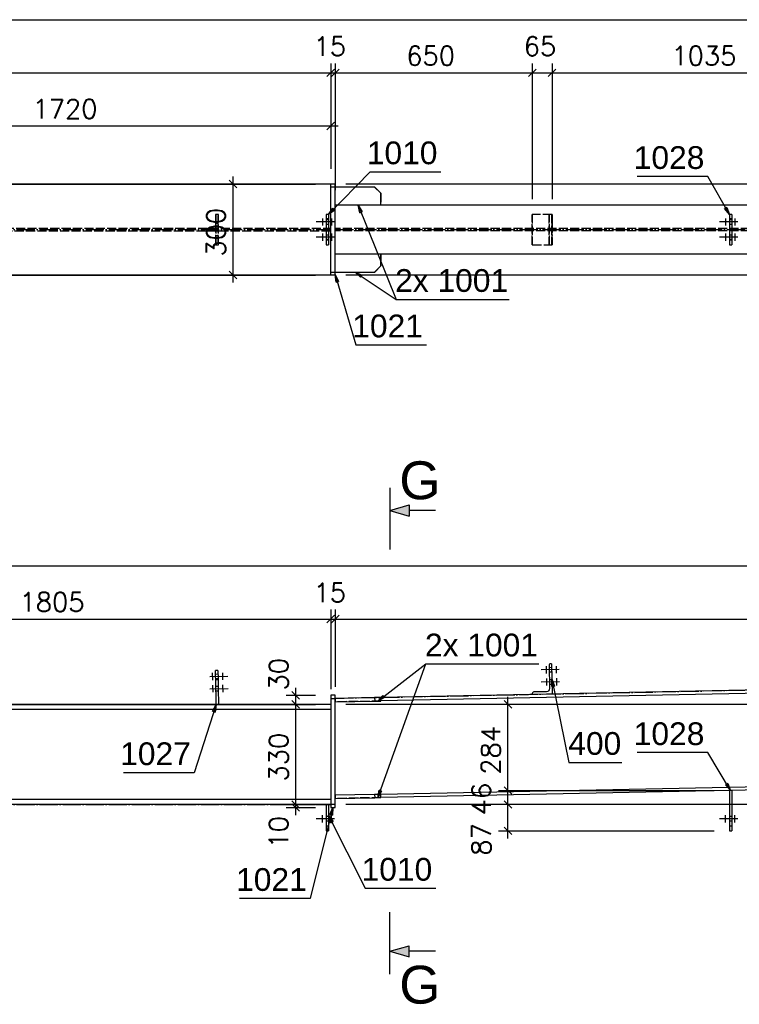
# Model space of a CAD drawing. Header units: millimetres. Extents: x 1814 to 94182, y 11562 to 49454.
# Tile 87 of 256: x 15464 to 15701, y 20851 to 21176. Entities that reach past the tile are written whole.
import ezdxf

# ---------------------------------------------------------------- set-up
doc = ezdxf.new("R2010")
doc.units = ezdxf.units.MM
doc.linetypes.add('ACAD_ISO02W100', pattern=[15, 12, -3])
doc.linetypes.add('ACAD_ISO04W100', pattern=[30, 24, -3, 0, -3])
doc.layers.add('AS_DIM_ON', color=7, linetype='Continuous')
doc.styles.add('ARIAL', font='arial.ttf')
doc.styles.add('CutSymbolDown', font='arial.ttf', dxfattribs={"height": 5})
doc.styles.add('CutSymbolUp', font='arial.ttf', dxfattribs={"height": 5})
doc.styles.add('ROMANS', font='romans')

# ---------------------------------------------------------------- blocks, each defined once
blk = doc.blocks.new('sectionup')
blk.add_hatch(color=256).paths.add_polyline_path([(-2.55, 0.73), (-2.55, -0.73), (0, 0)])
at = {"color": 7, "linetype": 'Continuous'}
for p, q in [((0, 3), (0, -5.15)), ((-6, 0), (-2.55, 0))]:
    blk.add_line(p, q, dxfattribs=at)
for p, q in [((0, 0), (-2.55, 0.73)), ((-2.55, 0.73), (-2.55, -0.73)), ((0, 0), (-2.55, -0.73))]:
    blk.add_line(p, q)
blk = doc.blocks.new('sectiondown')
blk.add_hatch(color=256).paths.add_polyline_path([(0, 0), (-2.55, 0.73), (-2.55, -0.73)])
at = {"color": 7, "linetype": 'Continuous'}
for p, q in [((0, -3), (0, 5.15)), ((-6, 0), (-2.55, 0))]:
    blk.add_line(p, q, dxfattribs=at)
for p, q in [((0, 0), (-2.55, 0.73)), ((-2.55, -0.73), (-2.55, 0.73)), ((0, 0), (-2.55, -0.73))]:
    blk.add_line(p, q)

msp = doc.modelspace()

# ---------------------------------------------------------------- linework, layer by layer
at = {"color": 145, "linetype": 'Continuous', "ltscale": 0.25}
for p, q in [((15566.202, 21121.413), (15166.202, 21121.413)), ((15567.702, 21121.413), (15566.202, 21121.413)), ((15566.202, 21121.12), (15566.202, 21121.413)), ((15566.202, 21120.413), (15566.202, 21121.12)), ((15567.702, 21121.12), (15567.702, 21121.413)), ((15567.702, 21120.413), (15567.702, 21121.12)), ((15567.702, 21120.413), (15566.202, 21120.413)), ((15566.202, 21109.78), (15566.202, 21120.413)), ((15567.726, 21120.413), (15567.702, 21120.413)), ((15567.702, 21092.413), (15567.702, 21120.413)), ((15580.724, 21120.413), (15567.726, 21120.413)), ((15567.726, 21114.413), (15567.726, 21120.413)), ((15582.723, 21118.413), (15580.724, 21120.413)), ((15582.723, 21114.413), (15582.723, 21118.413)), ((15567.725, 21114.413), (15567.702, 21114.413)), ((15582.723, 21114.413), (15567.726, 21114.413)), ((15858.202, 21114.413), (15582.723, 21114.413)), ((15565.502, 21111.413), (15564.702, 21111.413)), ((15564.702, 21111.413), (15564.702, 21111.299)), ((15564.702, 21111.299), (15564.702, 21110.973)), ((15565.502, 21111.413), (15565.502, 21111.299)), ((15565.502, 21111.299), (15565.502, 21110.973)), ((15698.502, 21111.413), (15697.702, 21111.413)), ((15697.702, 21111.413), (15697.702, 21111.299)), ((15697.702, 21111.299), (15697.702, 21110.973)), ((15698.502, 21111.413), (15698.502, 21111.299)), ((15698.502, 21111.299), (15698.502, 21110.973)), ((15564.702, 21110.973), (15564.702, 21110.487)), ((15564.702, 21110.487), (15564.702, 21109.913)), ((15565.502, 21109.913), (15564.702, 21109.913)), ((15564.702, 21109.913), (15564.702, 21102.913)), ((15565.502, 21110.973), (15565.502, 21110.487)), ((15565.502, 21110.487), (15565.502, 21109.913)), ((15565.502, 21109.913), (15565.502, 21102.913)), ((15566.202, 21104.78), (15566.202, 21108.045)), ((15697.702, 21110.973), (15697.702, 21110.487)), ((15697.702, 21110.487), (15697.702, 21109.913)), ((15698.502, 21109.913), (15697.702, 21109.913)), ((15697.702, 21109.913), (15697.702, 21102.913)), ((15698.502, 21110.973), (15698.502, 21110.487)), ((15698.502, 21110.487), (15698.502, 21109.913)), ((15698.502, 21109.913), (15698.502, 21102.913)), ((15565.502, 21102.913), (15564.702, 21102.913)), ((15564.702, 21102.913), (15564.702, 21102.339)), ((15564.702, 21102.339), (15564.702, 21101.852)), ((15564.702, 21101.852), (15564.702, 21101.527)), ((15564.702, 21101.527), (15564.702, 21101.413)), ((15564.702, 21101.413), (15565.502, 21101.413)), ((15565.502, 21102.913), (15565.502, 21102.339)), ((15565.502, 21102.339), (15565.502, 21101.852)), ((15565.502, 21101.852), (15565.502, 21101.527)), ((15565.502, 21101.527), (15565.502, 21101.413)), ((15566.202, 21092.413), (15566.202, 21103.045)), ((15698.502, 21102.913), (15697.702, 21102.913)), ((15697.702, 21102.913), (15697.702, 21102.339)), ((15697.702, 21102.339), (15697.702, 21101.852)), ((15697.702, 21101.852), (15697.702, 21101.527)), ((15697.702, 21101.527), (15697.702, 21101.413)), ((15697.702, 21101.413), (15698.502, 21101.413)), ((15698.502, 21102.913), (15698.502, 21102.339)), ((15698.502, 21102.339), (15698.502, 21101.852)), ((15698.502, 21101.852), (15698.502, 21101.527)), ((15698.502, 21101.527), (15698.502, 21101.413)), ((15567.702, 21098.413), (15567.725, 21098.413)), ((15567.726, 21098.413), (15582.723, 21098.413)), ((15567.726, 21092.413), (15567.726, 21098.413)), ((15582.723, 21094.413), (15582.723, 21098.413)), ((15582.723, 21098.413), (15858.202, 21098.413)), ((15566.202, 21092.413), (15567.702, 21092.413)), ((15566.202, 21091.706), (15566.202, 21092.413)), ((15566.202, 21091.413), (15566.202, 21091.706)), ((15567.702, 21092.413), (15567.726, 21092.413)), ((15567.702, 21091.706), (15567.702, 21092.413)), ((15567.702, 21091.413), (15567.702, 21091.706)), ((15567.726, 21092.413), (15580.724, 21092.413)), ((15580.724, 21092.413), (15582.723, 21094.413)), ((15566.202, 21091.413), (15166.202, 21091.413)), ((15567.702, 21091.413), (15566.202, 21091.413)), ((15638.213, 20962.688), (15638.367, 20954.99)), ((15639.002, 20963.204), (15638.702, 20963.198)), ((15639.002, 20963.204), (15639.202, 20953.206)), ((15529.002, 20961.004), (15528.203, 20960.988)), ((15528.206, 20960.827), (15528.203, 20960.988)), ((15528.207, 20960.76), (15528.206, 20960.827)), ((15528.22, 20960.109), (15528.207, 20960.76)), ((15528.24, 20959.136), (15528.22, 20960.109)), ((15528.263, 20957.989), (15528.24, 20959.136)), ((15529.002, 20961.004), (15529.007, 20960.776)), ((15529.007, 20960.776), (15529.02, 20960.125)), ((15529.02, 20960.125), (15529.039, 20959.152)), ((15529.039, 20959.152), (15529.042, 20959.013)), ((15529.042, 20959.013), (15529.062, 20958.005)), ((15528.263, 20957.989), (15529.062, 20958.005)), ((15528.427, 20949.776), (15528.263, 20957.989)), ((15529.062, 20958.005), (15529.122, 20955.005)), ((15858.202, 20957.586), (15582.699, 20952.076)), ((15858.202, 20956.436), (15582.722, 20950.926)), ((15529.122, 20955.005), (15529.227, 20949.776)), ((15567.702, 20952.776), (15566.202, 20952.776)), ((15566.202, 20952.776), (15566.202, 20952.483)), ((15566.202, 20952.483), (15566.202, 20951.776)), ((15567.702, 20952.483), (15567.702, 20952.776)), ((15567.702, 20951.776), (15567.702, 20952.483)), ((15580.7, 20952.036), (15567.702, 20951.776)), ((15582.699, 20952.076), (15580.7, 20952.036)), ((15580.7, 20952.036), (15580.724, 20950.836)), ((15582.723, 20950.876), (15582.699, 20952.076)), ((15632.698, 20953.376), (15632.704, 20953.076)), ((15637.387, 20953.97), (15633.188, 20953.886)), ((15566.202, 20949.776), (15385.702, 20949.776)), ((15566.202, 20951.776), (15567.702, 20951.776)), ((15566.202, 20951.776), (15566.202, 20916.776)), ((15567.702, 20951.776), (15567.726, 20950.576)), ((15567.702, 20916.776), (15567.702, 20951.776)), ((15567.725, 20950.626), (15567.702, 20950.626)), ((15567.726, 20950.576), (15580.724, 20950.836)), ((15580.724, 20950.836), (15582.723, 20950.876)), ((15566.202, 20948.126), (15385.702, 20948.126)), ((15582.699, 20920.22), (15837.29, 20925.311)), ((15837.55, 20924.166), (15582.722, 20919.07)), ((15567.702, 20919.92), (15580.7, 20920.18)), ((15567.702, 20919.92), (15567.726, 20918.72)), ((15580.7, 20920.18), (15582.699, 20920.22)), ((15580.7, 20920.18), (15580.724, 20918.98)), ((15582.723, 20919.02), (15582.699, 20920.22)), ((15698.502, 20921.369), (15697.702, 20921.369)), ((15697.702, 20921.369), (15697.702, 20909.576)), ((15698.502, 20921.369), (15698.502, 20909.576)), ((15566.202, 20918.426), (15385.702, 20918.426)), ((15566.202, 20916.776), (15385.702, 20916.776)), ((15564.702, 20916.776), (15564.702, 20909.576)), ((15565.502, 20916.776), (15565.502, 20909.576)), ((15567.702, 20916.776), (15566.202, 20916.776)), ((15566.202, 20916.776), (15566.202, 20916.069)), ((15567.725, 20918.77), (15567.702, 20918.769)), ((15567.702, 20916.069), (15567.702, 20916.776)), ((15567.726, 20918.72), (15580.724, 20918.98)), ((15580.724, 20918.98), (15582.723, 20919.02)), ((15566.202, 20916.069), (15566.202, 20915.776)), ((15566.202, 20915.776), (15567.702, 20915.776)), ((15567.702, 20915.776), (15567.702, 20916.069)), ((15565.502, 20909.576), (15564.702, 20909.576)), ((15564.702, 20909.576), (15564.702, 20909.002)), ((15564.702, 20909.002), (15564.702, 20908.515)), ((15564.702, 20908.515), (15564.702, 20908.19)), ((15564.702, 20908.19), (15564.702, 20908.076)), ((15564.702, 20908.076), (15565.502, 20908.076)), ((15565.502, 20909.576), (15565.502, 20909.002)), ((15565.502, 20909.002), (15565.502, 20908.515)), ((15565.502, 20908.515), (15565.502, 20908.19)), ((15565.502, 20908.19), (15565.502, 20908.076)), ((15698.502, 20909.576), (15697.702, 20909.576)), ((15697.702, 20909.576), (15697.702, 20909.002)), ((15697.702, 20909.002), (15697.702, 20908.515)), ((15697.702, 20908.515), (15697.702, 20908.19)), ((15697.702, 20908.19), (15697.702, 20908.076)), ((15697.702, 20908.076), (15698.502, 20908.076)), ((15698.502, 20909.576), (15698.502, 20909.002)), ((15698.502, 20909.002), (15698.502, 20908.515)), ((15698.502, 20908.515), (15698.502, 20908.19)), ((15698.502, 20908.19), (15698.502, 20908.076))]:
    msp.add_line(p, q, dxfattribs=at)
at = {"color": 84, "linetype": 'ACAD_ISO02W100', "ltscale": 0.25}
for p, q in [((15580.7, 21120.413), (15582.699, 21118.413)), ((15582.699, 21118.413), (15582.723, 21118.413)), ((15582.699, 21118.413), (15582.699, 21114.413)), ((15528.427, 21111.413), (15528.263, 21111.413)), ((15529.227, 21111.413), (15528.427, 21111.413)), ((15528.427, 21101.333), (15528.427, 21111.413)), ((15529.227, 21101.333), (15529.227, 21111.413)), ((15632.704, 21111.413), (15632.688, 21111.413)), ((15632.688, 21111.413), (15632.688, 21101.413)), ((15639.202, 21111.413), (15632.704, 21111.413)), ((15632.704, 21101.413), (15632.704, 21111.413)), ((15638.203, 21111.413), (15638.203, 21101.413)), ((15638.387, 21101.413), (15638.387, 21111.413)), ((15639.002, 21111.413), (15639.002, 21101.413)), ((15639.202, 21101.413), (15639.202, 21111.413)), ((15529.002, 21108.413), (15528.203, 21108.413)), ((15528.203, 21108.413), (15528.203, 21104.333)), ((15529.002, 21108.413), (15529.002, 21104.333)), ((15565.502, 21109.613), (15564.702, 21109.613)), ((15564.702, 21108.213), (15565.502, 21108.213)), ((15566.202, 21108.045), (15566.202, 21109.78)), ((15698.502, 21109.613), (15697.702, 21109.613)), ((15697.702, 21108.213), (15698.502, 21108.213)), ((15166.202, 21106.888), (15566.202, 21106.888)), ((15566.202, 21105.938), (15166.202, 21105.938)), ((15565.502, 21104.613), (15564.702, 21104.613)), ((15566.202, 21103.045), (15566.202, 21104.78)), ((15858.202, 21106.788), (15567.702, 21106.788)), ((15858.202, 21106.038), (15567.702, 21106.038)), ((15698.502, 21104.613), (15697.702, 21104.613)), ((15529.002, 21104.333), (15528.203, 21104.333)), ((15528.263, 21101.333), (15528.427, 21101.333)), ((15528.427, 21101.333), (15529.227, 21101.333)), ((15564.702, 21103.213), (15565.502, 21103.213)), ((15632.688, 21101.413), (15632.704, 21101.413)), ((15632.704, 21101.413), (15639.202, 21101.413)), ((15697.702, 21103.213), (15698.502, 21103.213)), ((15582.699, 21098.413), (15582.699, 21094.413)), ((15582.699, 21094.413), (15580.7, 21092.413)), ((15582.723, 21094.413), (15582.699, 21094.413)), ((15639.028, 20961.904), (15638.229, 20961.888)), ((15529.028, 20959.704), (15528.229, 20959.688)), ((15638.257, 20960.488), (15639.056, 20960.504)), ((15528.257, 20958.288), (15529.056, 20958.304)), ((15529.108, 20955.705), (15528.309, 20955.689)), ((15639.108, 20957.905), (15638.309, 20957.889)), ((15638.337, 20956.489), (15639.136, 20956.505)), ((15528.337, 20954.289), (15529.136, 20954.305)), ((15528.427, 20949.776), (15528.427, 20949.76)), ((15528.427, 20949.76), (15528.427, 20949.776)), ((15528.427, 20949.76), (15529.227, 20949.776)), ((15582.722, 20950.926), (15567.725, 20950.626)), ((15582.722, 20919.07), (15567.725, 20918.77)), ((15565.502, 20912.776), (15564.702, 20912.776)), ((15564.702, 20911.376), (15565.502, 20911.376)), ((15698.502, 20912.776), (15697.702, 20912.776)), ((15697.702, 20911.376), (15698.502, 20911.376))]:
    msp.add_line(p, q, dxfattribs=at)
at = {"color": 0, "linetype": 'ByBlock', "lineweight": -2}
for p, q in [((15575.774, 21111.938, 37602.629), (15575.225, 21114.413, 37602.629)), ((15575.225, 21114.413, 37602.629), (15576.547, 21112.25, 37602.629)), ((15565.502, 21111.356, 37613.423), (15566.949, 21113.437, 37613.423)), ((15567.546, 21112.855, 37613.423), (15565.502, 21111.356, 37613.423)), ((15567.546, 21112.855, 37613.423), (15566.949, 21113.437, 37613.423)), ((15575.774, 21111.938, 37602.629), (15576.547, 21112.25, 37602.629)), ((15696.835, 21113.737, 37613.423), (15696.109, 21113.327, 37613.423)), ((15697.702, 21111.356, 37613.423), (15696.109, 21113.327, 37613.423)), ((15696.835, 21113.737, 37613.423), (15697.702, 21111.356, 37613.423)), ((15576.071, 21090.676, 37602.629), (15574.225, 21092.413, 37602.629)), ((15574.225, 21092.413, 37602.629), (15576.535, 21091.369, 37602.629)), ((15568.001, 21089.042, 37605.723), (15567.702, 21091.559, 37605.723)), ((15567.702, 21091.559, 37605.723), (15568.801, 21089.275, 37605.723)), ((15568.001, 21089.042, 37605.723), (15568.801, 21089.275, 37605.723)), ((15576.071, 21090.676, 37602.629), (15576.535, 21091.369, 37602.629)), ((15639.191, 20955.672, 5), (15639.102, 20958.205, 5)), ((15639.102, 20958.205, 5), (15640.008, 20955.838, 5)), ((15639.191, 20955.672, 5), (15640.008, 20955.838, 5)), ((15581.724, 20950.856, 14), (15583.447, 20952.714, 14)), ((15583.957, 20952.055, 14), (15581.724, 20950.856, 14)), ((15583.957, 20952.055, 14), (15583.447, 20952.714, 14)), ((15527.267, 20947.514, 5), (15528.427, 20949.768, 5)), ((15528.427, 20949.768, 5), (15528.061, 20947.26, 5)), ((15527.267, 20947.514, 5), (15528.061, 20947.26, 5)), ((15697.173, 20923.727, 5), (15696.459, 20923.299, 5)), ((15698.102, 20921.369, 5), (15696.459, 20923.299, 5)), ((15697.173, 20923.727, 5), (15698.102, 20921.369, 5)), ((15581.724, 20919, 14), (15582.178, 20921.493, 14)), ((15582.962, 20921.211, 14), (15581.724, 20919, 14)), ((15582.962, 20921.211, 14), (15582.178, 20921.493, 14)), ((15566.248, 20910.754, 5), (15565.502, 20913.176, 5)), ((15565.502, 20913.176, 5), (15566.993, 20911.126, 5)), ((15565.942, 20913.452, 15), (15566.952, 20915.776, 15)), ((15565.942, 20913.452, 15), (15566.75, 20913.25, 15)), ((15566.952, 20915.776, 15), (15566.75, 20913.25, 15)), ((15566.248, 20910.754, 5), (15566.993, 20911.126, 5))]:
    msp.add_line(p, q, dxfattribs=at)
at = {"color": 10, "linetype": 'ACAD_ISO04W100', "ltscale": 0.25}
for p, q in [((15639.202, 21111.413), (15639.202, 21101.413)), ((15567.455, 21108.913), (15561.05, 21108.913)), ((15563.45, 21110.113), (15563.45, 21107.713)), ((15563.45, 21108.913), (15563.45, 21108.913)), ((15566.455, 21110.113), (15566.455, 21107.713)), ((15566.455, 21108.913), (15566.455, 21108.913)), ((15700.455, 21108.913), (15694.05, 21108.913)), ((15696.45, 21110.113), (15696.45, 21107.713)), ((15696.45, 21108.913), (15696.45, 21108.913)), ((15699.455, 21110.113), (15699.455, 21107.713)), ((15699.455, 21108.913), (15699.455, 21108.913)), ((15166.202, 21106.413), (15566.202, 21106.413)), ((15563.45, 21105.113), (15563.45, 21102.713)), ((15566.455, 21105.113), (15566.455, 21102.713)), ((15567.702, 21106.413), (15858.902, 21106.413)), ((15696.45, 21105.113), (15696.45, 21102.713)), ((15699.455, 21105.113), (15699.455, 21102.713)), ((15567.455, 21103.913), (15561.05, 21103.913)), ((15563.45, 21103.913), (15563.45, 21103.913)), ((15566.455, 21103.913), (15566.455, 21103.913)), ((15700.455, 21103.913), (15694.05, 21103.913)), ((15696.45, 21103.913), (15696.45, 21103.913)), ((15699.455, 21103.913), (15699.455, 21103.913)), ((15637.266, 20962.369), (15637.314, 20959.97)), ((15637.266, 20962.369), (15637.314, 20959.97)), ((15640.571, 20962.435), (15640.619, 20960.036)), ((15640.571, 20962.435), (15640.619, 20960.036)), ((15526.29, 20958.949), (15532.694, 20959.077)), ((15526.29, 20958.949), (15532.694, 20959.077)), ((15527.314, 20957.77), (15527.266, 20960.169)), ((15527.314, 20957.77), (15527.266, 20960.169)), ((15527.29, 20958.969), (15527.29, 20958.969)), ((15527.29, 20958.969), (15527.29, 20958.969)), ((15530.619, 20957.836), (15530.571, 20960.235)), ((15530.619, 20957.836), (15530.571, 20960.235)), ((15530.595, 20959.035), (15530.595, 20959.035)), ((15530.595, 20959.035), (15530.595, 20959.035)), ((15641.594, 20961.255), (15635.191, 20961.127)), ((15641.594, 20961.255), (15635.191, 20961.127)), ((15637.29, 20961.169), (15637.29, 20961.169)), ((15637.29, 20961.169), (15637.29, 20961.169)), ((15640.595, 20961.235), (15640.595, 20961.235)), ((15640.595, 20961.235), (15640.595, 20961.235)), ((15640.651, 20958.436), (15640.699, 20956.036)), ((15640.651, 20958.436), (15640.699, 20956.036)), ((15527.394, 20953.77), (15527.346, 20956.17)), ((15527.394, 20953.77), (15527.346, 20956.17)), ((15530.699, 20953.836), (15530.651, 20956.236)), ((15530.699, 20953.836), (15530.651, 20956.236)), ((15567.702, 20951.776), (15858.902, 20957.6)), ((15641.674, 20957.256), (15635.271, 20957.128)), ((15641.674, 20957.256), (15635.271, 20957.128)), ((15637.346, 20958.37), (15637.394, 20955.97)), ((15637.346, 20958.37), (15637.394, 20955.97)), ((15637.37, 20957.17), (15637.37, 20957.17)), ((15637.37, 20957.17), (15637.37, 20957.17)), ((15640.675, 20957.236), (15640.675, 20957.236)), ((15640.675, 20957.236), (15640.675, 20957.236)), ((15526.37, 20954.95), (15532.774, 20955.078)), ((15526.37, 20954.95), (15532.774, 20955.078)), ((15527.37, 20954.97), (15527.37, 20954.97)), ((15527.37, 20954.97), (15527.37, 20954.97)), ((15530.675, 20955.036), (15530.675, 20955.036)), ((15530.675, 20955.036), (15530.675, 20955.036)), ((15639.202, 20953.206), (15639.202, 20953.206)), ((15166.202, 20916.776), (15566.202, 20916.776)), ((15563.45, 20910.876), (15563.45, 20913.276)), ((15566.455, 20910.876), (15566.455, 20913.276)), ((15696.45, 20910.876), (15696.45, 20913.276)), ((15699.455, 20910.876), (15699.455, 20913.276)), ((15567.455, 20912.076), (15561.05, 20912.076)), ((15563.45, 20912.076), (15563.45, 20912.076)), ((15566.455, 20912.076), (15566.455, 20912.076)), ((15700.455, 20912.076), (15694.05, 20912.076)), ((15696.45, 20912.076), (15696.45, 20912.076)), ((15699.455, 20912.076), (15699.455, 20912.076))]:
    msp.add_line(p, q, dxfattribs=at)
at = {"color": 7}
for p, q in [((15574.225, 21092.413), (15587.752, 21083.36)), ((15581.724, 20950.856), (15597.599, 20963.121))]:
    msp.add_line(p, q, dxfattribs=at)
for points in [[(15565.502, 21111.356), (15579.252, 21125.465), (15602.561, 21125.465)], [(15697.702, 21111.356), (15690.602, 21123.913), (15667.294, 21123.913)], [(15575.225, 21114.413), (15587.752, 21083.36), (15625.037, 21083.36)], [(15567.702, 21091.559), (15574.452, 21068.36), (15597.761, 21068.36)], [(15581.724, 20919), (15597.599, 20963.121), (15634.884, 20963.121)], [(15639.102, 20958.205), (15644.691, 20930.645), (15662.172, 20930.645)], [(15528.427, 20949.768), (15521.215, 20927.26), (15497.906, 20927.26)], [(15698.102, 20921.369), (15690.602, 20933.869), (15667.294, 20933.869)], [(15566.952, 20915.776), (15559.452, 20885.769), (15536.144, 20885.769)], [(15565.502, 20913.176), (15577.524, 20889.132), (15600.832, 20889.132)]]:
    msp.add_lwpolyline(points, dxfattribs=at)
at = {"color": 84, "linetype": 'ACAD_ISO02W100', "ltscale": 0.25, "extrusion": (-0.9998, 3.46285e-14, 0.019996)}
msp.add_arc((-21108.413, 310.503, -15525.158), 3, 180, 270, dxfattribs=at)
at = {"color": 84, "linetype": 'ACAD_ISO02W100', "ltscale": 0.25, "extrusion": (-0.9998, 9.3247e-14, 0.019996)}
msp.add_arc((-21108.413, 310.519, -15525.958), 3, 180, 270, dxfattribs=at)
at = {"color": 84, "linetype": 'ACAD_ISO02W100', "ltscale": 0.25, "extrusion": (-0.9998, -3.75265e-14, 0.019996)}
msp.add_arc((-21104.333, 310.503, -15525.158), 3, 270, 360, dxfattribs=at)
at = {"color": 84, "linetype": 'ACAD_ISO02W100', "ltscale": 0.25, "extrusion": (-0.9998, 8.23154e-15, 0.019996)}
msp.add_arc((-21104.333, 310.519, -15525.958), 3, 270, 0, dxfattribs=at)
at = {"color": 145, "linetype": 'Continuous', "ltscale": 0.25}
for centre in [(15638.712, 20962.698), (15633.198, 20953.386)]:
    msp.add_arc(centre, 0.5, 91.14576, 181.14576, dxfattribs=at)
at = {"color": 145, "linetype": 'Continuous', "ltscale": 0.25, "extrusion": (0, 0, -1)}
msp.add_arc((-15637.367, 20954.97), 1, 178.85424, 268.85424, dxfattribs=at)
at = {"layer": 'AS_DIM_ON', "color": 8}
for p, q in [((14870.202, 21175.64), (15862.202, 21175.64)), ((15566.202, 21161.24), (15566.202, 21126.413)), ((15567.702, 21161.24), (15567.702, 21119.413)), ((15632.688, 21161.24), (15632.688, 21116.413)), ((15639.202, 21161.24), (15639.202, 21116.413)), ((15166.202, 21158.115), (15566.202, 21158.115)), ((15566.202, 21158.115), (15567.702, 21158.115)), ((15567.702, 21158.115), (15632.688, 21158.115)), ((15632.688, 21158.115), (15639.202, 21158.115)), ((15639.202, 21158.115), (15742.688, 21158.115)), ((15566.202, 21143.715), (15566.202, 21126.413)), ((15394.202, 21140.59), (15568.702, 21140.59)), ((15405.052, 21121.413), (15561.202, 21121.413)), ((15530.865, 21121.413), (15561.202, 21121.413)), ((15533.99, 21088.913), (15533.99, 21123.913)), ((15833.527, 21121.413), (15571.202, 21121.413)), ((15861.027, 21121.413), (15571.202, 21121.413)), ((15821.627, 21121.413), (15571.202, 21121.413)), ((15405.052, 21091.413), (15561.202, 21091.413)), ((15530.865, 21091.413), (15561.202, 21091.413)), ((15833.527, 21091.413), (15571.202, 21091.413)), ((15861.027, 21091.413), (15571.202, 21091.413)), ((15821.627, 21091.413), (15571.202, 21091.413)), ((14870.202, 20995.454), (15862.202, 20995.454)), ((15385.702, 20977.929), (15566.202, 20977.929)), ((15566.202, 20981.054), (15566.202, 20954.776)), ((15566.202, 20977.929), (15567.702, 20977.929)), ((15567.702, 20981.054), (15567.702, 20955.626)), ((15567.702, 20977.929), (15860.702, 20977.929)), ((15554.677, 20949.776), (15554.677, 20955.276)), ((15551.552, 20952.776), (15561.202, 20952.776)), ((15624.645, 20921.369), (15624.645, 20952.276)), ((15410.666, 20949.776), (15561.202, 20949.776)), ((15551.552, 20949.776), (15561.202, 20949.776)), ((15554.677, 20916.776), (15554.677, 20949.776)), ((15835.557, 20949.776), (15571.202, 20949.776)), ((15627.77, 20949.776), (15571.202, 20949.776)), ((15833.527, 20949.776), (15571.202, 20949.776)), ((15861.027, 20949.776), (15571.202, 20949.776)), ((15621.52, 20921.369), (15692.702, 20921.369)), ((15624.645, 20916.776), (15624.645, 20921.369)), ((15551.552, 20916.776), (15561.202, 20916.776)), ((15554.677, 20913.276), (15554.677, 20916.776)), ((15835.557, 20916.776), (15571.202, 20916.776)), ((15627.77, 20916.776), (15571.202, 20916.776)), ((15833.527, 20916.776), (15571.202, 20916.776)), ((15861.027, 20916.776), (15571.202, 20916.776)), ((15624.645, 20905.576), (15624.645, 20916.776)), ((15551.552, 20915.776), (15561.202, 20915.776)), ((15621.52, 20908.076), (15692.702, 20908.076))]:
    msp.add_line(p, q, dxfattribs=at)
at = {"layer": 'AS_DIM_ON', "color": 8, "linetype": 'ByBlock', "lineweight": -2}
for p, q in [((15564.952, 21156.865, 24992.723), (15567.452, 21159.365, 24992.723)), ((15567.452, 21159.365, 24992.723), (15564.952, 21156.865, 24992.723)), ((15566.452, 21156.865, 24992.723), (15568.952, 21159.365, 24992.723)), ((15568.952, 21159.365, 24992.723), (15566.452, 21156.865, 24992.723)), ((15631.438, 21156.865, 24992.723), (15633.938, 21159.365, 24992.723)), ((15633.938, 21159.365, 24992.723), (15631.438, 21156.865, 24992.723)), ((15637.952, 21156.865, 24992.723), (15640.452, 21159.365, 24992.723)), ((15640.452, 21159.365, 24992.723), (15637.952, 21156.865, 24992.723)), ((15564.952, 21139.34, 24992.723), (15567.452, 21141.84, 24992.723)), ((15535.24, 21120.163, 24992.723), (15532.74, 21122.663, 24992.723)), ((15532.74, 21092.663, 24992.723), (15535.24, 21090.163, 24992.723)), ((15564.952, 20976.679, 24992.723), (15567.452, 20979.179, 24992.723)), ((15567.452, 20979.179, 24992.723), (15564.952, 20976.679, 24992.723)), ((15566.452, 20976.679, 24992.723), (15568.952, 20979.179, 24992.723)), ((15568.952, 20979.179, 24992.723), (15566.452, 20976.679, 24992.723)), ((15555.927, 20951.526, 24992.723), (15553.427, 20954.026, 24992.723)), ((15555.927, 20948.526, 24992.723), (15553.427, 20951.026, 24992.723)), ((15553.427, 20951.026, 24992.723), (15555.927, 20948.526, 24992.723)), ((15625.895, 20948.526, 24992.723), (15623.395, 20951.026, 24992.723)), ((15625.895, 20920.119, 24992.723), (15623.395, 20922.619, 24992.723)), ((15623.395, 20922.619, 24992.723), (15625.895, 20920.119, 24992.723)), ((15555.927, 20915.526, 24992.723), (15553.427, 20918.026, 24992.723)), ((15553.427, 20918.026, 24992.723), (15555.927, 20915.526, 24992.723)), ((15553.427, 20917.026, 24992.723), (15555.927, 20914.526, 24992.723)), ((15625.895, 20915.526, 24992.723), (15623.395, 20918.026, 24992.723)), ((15623.395, 20918.026, 24992.723), (15625.895, 20915.526, 24992.723)), ((15623.395, 20909.326, 24992.723), (15625.895, 20906.826, 24992.723))]:
    msp.add_line(p, q, dxfattribs=at)

# ---------------------------------------------------------------- block references
at = {"xscale": -2.5, "yscale": 2.5, "zscale": 2.5}
for name, p in [('sectionup', (15585.723, 21013.741)), ('sectiondown', (15585.723, 20868.342))]:
    msp.add_blockref(name, p, dxfattribs=at)

# ---------------------------------------------------------------- texts
at = {"color": 7, "style": 'ARIAL'}
for s, p in [('1010', (15578.112, 21127.965)), ('1028', (15666.153, 21126.413)), ('2x 1001', (15587.445, 21085.86)), ('1021', (15573.312, 21070.86)), ('2x 1001', (15597.292, 20965.621)), ('1028', (15666.153, 20936.369)), ('400', (15644.558, 20933.145)), ('1027', (15496.766, 20929.76)), ('1010', (15576.383, 20891.632)), ('1021', (15535.003, 20888.269))]:
    msp.add_text(s, height=7.5, dxfattribs=at).set_placement(p)
at = {"color": 96}
for style, p in [('CutSymbolUp', (15588.828, 21017.458)), ('CutSymbolDown', (15588.811, 20851.076))]:
    msp.add_text('G', height=12.5, dxfattribs=dict(at, style=style)).set_placement(p)
at = {"layer": 'AS_DIM_ON', "color": 9, "style": 'ROMANS'}
for s, p in [('15', (15560.541, 21163.74)), ('65', (15629.856, 21163.74)), ('650', (15591.13, 21160.615)), ('1035', (15678.581, 21160.615)), ('1720', (15467.838, 21143.09)), ('15', (15560.541, 20983.554)), ('1805', (15463.588, 20980.429))]:
    msp.add_text(s, height=6.25, dxfattribs=at).set_placement(p)
for s, p in [('300', (15531.49, 21097.486)), ('30', (15552.177, 20954.385)), ('284', (15622.145, 20926.596)), ('330', (15552.177, 20924.349)), ('46', (15619.02, 20913.196)), ('10', (15552.177, 20902.251)), ('87', (15619.02, 20899.886))]:
    msp.add_text(s, height=6.25, rotation=90, dxfattribs=at).set_placement(p)

doc.saveas('drawing.dxf')
